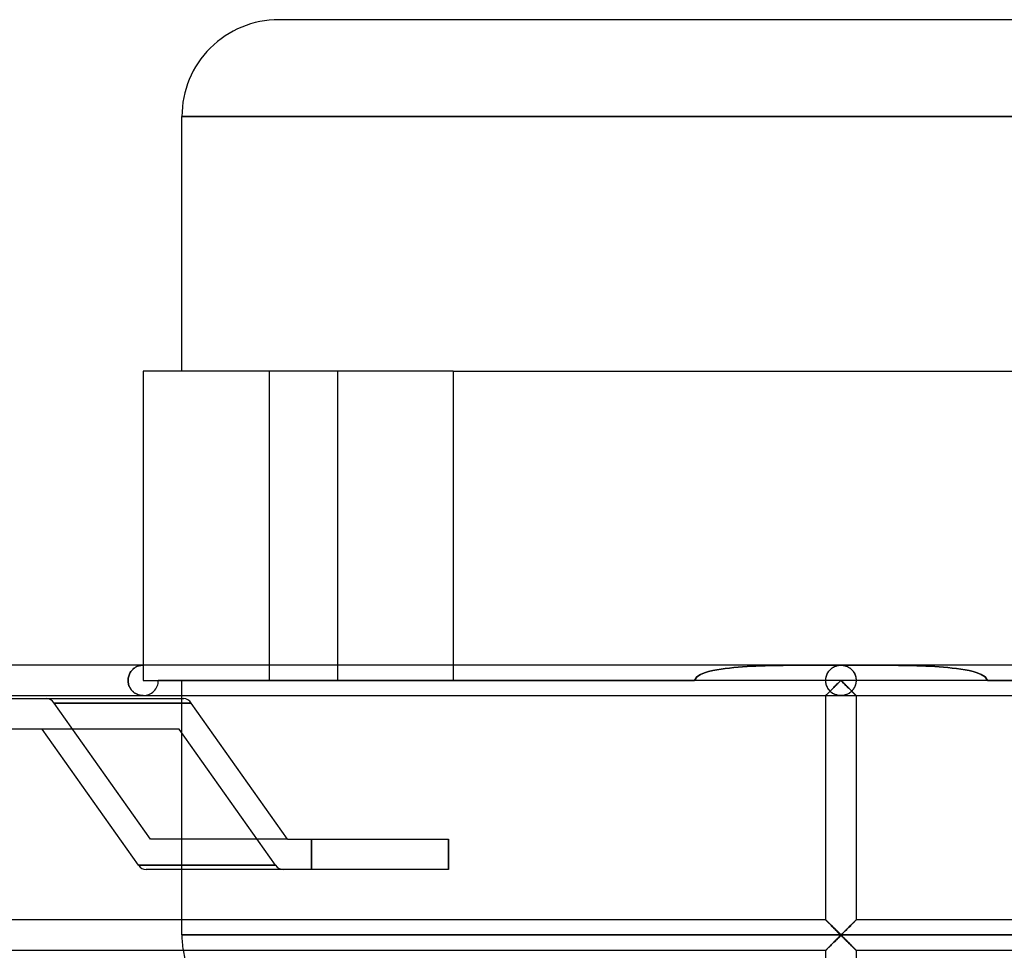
# Model space of a CAD drawing. Header units: millimetres. Extents: x -166 to 166, y -43 to 77.
# Tile 4 of 7: x -54 to 11, y 16 to 77. Entities that reach past the tile are written whole.
import ezdxf

# ---------------------------------------------------------------- set-up
doc = ezdxf.new("R2010")
doc.units = ezdxf.units.MM
doc.layers.add('HIDDEN', color=7, linetype='Continuous')
doc.layers.add('THICK', color=7, linetype='Continuous')

msp = doc.modelspace()

# ---------------------------------------------------------------- linework, layer by layer
at = {"layer": 'HIDDEN'}
for p, q in [((-43.35, 70.625), (0, 70.625)), ((0, 70.625), (43.35, 70.625)), ((-45.9, 53.875), (-45.9, 53.875)), ((-37.591, 33.525), (-37.591, 53.875)), ((-37.591, 33.525), (-37.591, 53.875)), ((-33.091, 33.525), (-33.091, 53.875)), ((-33.091, 33.525), (-33.091, 53.875)), ((-25.5, 53.875), (-25.5, 33.525)), ((-46.454, 34.355), (-46.5, 34.322)), ((-46.5, 34.322), (-46.454, 34.355)), ((-46.407, 34.386), (-46.454, 34.355)), ((-46.454, 34.355), (-46.407, 34.386)), ((-46.358, 34.413), (-46.407, 34.386)), ((-46.407, 34.386), (-46.358, 34.413)), ((-46.309, 34.437), (-46.358, 34.413)), ((-46.358, 34.413), (-46.309, 34.437)), ((-46.26, 34.458), (-46.309, 34.437)), ((-46.309, 34.437), (-46.26, 34.458)), ((-46.209, 34.476), (-46.26, 34.458)), ((-46.26, 34.458), (-46.209, 34.476)), ((-46.159, 34.491), (-46.209, 34.476)), ((-46.209, 34.476), (-46.159, 34.491)), ((-46.107, 34.503), (-46.159, 34.491)), ((-46.159, 34.491), (-46.107, 34.503)), ((-46.056, 34.513), (-46.107, 34.503)), ((-46.107, 34.503), (-46.056, 34.513)), ((-46.004, 34.52), (-46.056, 34.513)), ((-46.056, 34.513), (-46.004, 34.52)), ((-45.952, 34.524), (-46.004, 34.52)), ((-46.004, 34.52), (-45.952, 34.524)), ((-45.9, 34.525), (-45.952, 34.524)), ((-45.952, 34.524), (-45.9, 34.525)), ((-45.9, 34.525), (-45.9, 33.525)), ((-25.5, 34.525), (-25.5, 33.525)), ((-7.327, 34.339), (-7.609, 34.305)), ((-7.609, 34.305), (-7.327, 34.339)), ((-7.043, 34.368), (-7.327, 34.339)), ((-7.327, 34.339), (-7.043, 34.368)), ((-6.756, 34.394), (-7.043, 34.368)), ((-7.043, 34.368), (-6.756, 34.394)), ((-6.466, 34.417), (-6.756, 34.394)), ((-6.756, 34.394), (-6.466, 34.417)), ((-6.175, 34.436), (-6.466, 34.417)), ((-6.466, 34.417), (-6.175, 34.436)), ((-5.882, 34.452), (-6.175, 34.436)), ((-6.175, 34.436), (-5.882, 34.452)), ((-5.587, 34.466), (-5.882, 34.452)), ((-5.882, 34.452), (-5.587, 34.466)), ((-5.291, 34.478), (-5.587, 34.466)), ((-5.587, 34.466), (-5.291, 34.478)), ((-4.994, 34.488), (-5.291, 34.478)), ((-5.291, 34.478), (-4.994, 34.488)), ((-4.695, 34.496), (-4.994, 34.488)), ((-4.994, 34.488), (-4.695, 34.496)), ((-4.396, 34.503), (-4.695, 34.496)), ((-4.695, 34.496), (-4.396, 34.503)), ((-4.096, 34.508), (-4.396, 34.503)), ((-4.396, 34.503), (-4.096, 34.508)), ((-3.797, 34.513), (-4.096, 34.508)), ((-4.096, 34.508), (-3.797, 34.513)), ((-3.497, 34.516), (-3.797, 34.513)), ((-3.797, 34.513), (-3.497, 34.516)), ((-3.198, 34.519), (-3.497, 34.516)), ((-3.497, 34.516), (-3.198, 34.519)), ((-2.9, 34.521), (-3.198, 34.519)), ((-3.198, 34.519), (-2.9, 34.521)), ((-2.602, 34.522), (-2.9, 34.521)), ((-2.9, 34.521), (-2.602, 34.522)), ((-2.305, 34.523), (-2.602, 34.522)), ((-2.602, 34.522), (-2.305, 34.523)), ((-2.01, 34.524), (-2.305, 34.523)), ((-2.305, 34.523), (-2.01, 34.524)), ((-1.716, 34.525), (-2.01, 34.524)), ((-2.01, 34.524), (-1.716, 34.525)), ((-1.424, 34.525), (-1.716, 34.525)), ((-1.716, 34.525), (-1.424, 34.525)), ((-1.134, 34.525), (-1.424, 34.525)), ((-1.424, 34.525), (-1.134, 34.525)), ((-0.847, 34.525), (-1.134, 34.525)), ((-1.134, 34.525), (-0.847, 34.525)), ((-0.562, 34.525), (-0.847, 34.525)), ((-0.847, 34.525), (-0.562, 34.525)), ((-0.625, 34.305), (-0.578, 34.341)), ((-0.603, 34.323), (-0.557, 34.356)), ((-0.578, 34.341), (-0.528, 34.374)), ((-0.279, 34.525), (-0.562, 34.525)), ((-0.562, 34.525), (-0.279, 34.525)), ((-0.557, 34.356), (-0.509, 34.386)), ((-0.528, 34.374), (-0.478, 34.403)), ((-0.509, 34.386), (-0.461, 34.413)), ((-0.478, 34.403), (-0.427, 34.429)), ((-0.461, 34.413), (-0.411, 34.437)), ((-0.427, 34.429), (-0.375, 34.452)), ((-0.411, 34.437), (-0.361, 34.457)), ((-0.375, 34.452), (-0.323, 34.471)), ((-0.361, 34.457), (-0.311, 34.476)), ((-0.323, 34.471), (-0.27, 34.488)), ((-0.311, 34.476), (-0.26, 34.491)), ((0, 34.525), (-0.279, 34.525)), ((-0.279, 34.525), (0, 34.525)), ((-0.27, 34.488), (-0.216, 34.501)), ((-0.26, 34.491), (-0.208, 34.503)), ((-0.216, 34.501), (-0.163, 34.512)), ((-0.208, 34.503), (-0.156, 34.513)), ((-0.163, 34.512), (-0.108, 34.519)), ((-0.156, 34.513), (-0.104, 34.52)), ((-0.108, 34.519), (-0.054, 34.524)), ((-0.104, 34.52), (-0.052, 34.524)), ((-0.054, 34.524), (0, 34.525)), ((-0.052, 34.524), (0, 34.525)), ((0.279, 34.525), (0, 34.525)), ((0, 34.525), (0.054, 34.524)), ((0, 34.525), (0.279, 34.525)), ((0, 34.525), (0.052, 34.524)), ((0.052, 34.524), (0.104, 34.52)), ((0.054, 34.524), (0.108, 34.519)), ((0.104, 34.52), (0.156, 34.513)), ((0.108, 34.519), (0.163, 34.512)), ((0.156, 34.513), (0.208, 34.503)), ((0.163, 34.512), (0.216, 34.501)), ((0.208, 34.503), (0.26, 34.491)), ((0.216, 34.501), (0.27, 34.488)), ((0.26, 34.491), (0.311, 34.476)), ((0.27, 34.488), (0.323, 34.471)), ((0.562, 34.525), (0.279, 34.525)), ((0.279, 34.525), (0.562, 34.525)), ((0.311, 34.476), (0.361, 34.457)), ((0.323, 34.471), (0.375, 34.452)), ((0.361, 34.457), (0.411, 34.437)), ((0.375, 34.452), (0.427, 34.429)), ((0.411, 34.437), (0.461, 34.413)), ((0.427, 34.429), (0.478, 34.403)), ((0.461, 34.413), (0.509, 34.386)), ((0.478, 34.403), (0.528, 34.374)), ((0.509, 34.386), (0.557, 34.356)), ((0.528, 34.374), (0.578, 34.341)), ((0.557, 34.356), (0.603, 34.323)), ((0.847, 34.525), (0.562, 34.525)), ((0.562, 34.525), (0.847, 34.525)), ((0.578, 34.341), (0.625, 34.305)), ((1.134, 34.525), (0.847, 34.525)), ((0.847, 34.525), (1.134, 34.525)), ((1.424, 34.525), (1.134, 34.525)), ((1.134, 34.525), (1.424, 34.525)), ((1.716, 34.525), (1.424, 34.525)), ((1.424, 34.525), (1.716, 34.525)), ((2.01, 34.524), (1.716, 34.525)), ((1.716, 34.525), (2.01, 34.524)), ((2.305, 34.523), (2.01, 34.524)), ((2.01, 34.524), (2.305, 34.523)), ((2.602, 34.522), (2.305, 34.523)), ((2.305, 34.523), (2.602, 34.522)), ((2.9, 34.521), (2.602, 34.522)), ((2.602, 34.522), (2.9, 34.521)), ((3.198, 34.519), (2.9, 34.521)), ((2.9, 34.521), (3.198, 34.519)), ((3.497, 34.516), (3.198, 34.519)), ((3.198, 34.519), (3.497, 34.516)), ((3.797, 34.513), (3.497, 34.516)), ((3.497, 34.516), (3.797, 34.513)), ((4.096, 34.508), (3.797, 34.513)), ((3.797, 34.513), (4.096, 34.508)), ((4.396, 34.503), (4.096, 34.508)), ((4.096, 34.508), (4.396, 34.503)), ((4.695, 34.496), (4.396, 34.503)), ((4.396, 34.503), (4.695, 34.496)), ((4.994, 34.488), (4.695, 34.496)), ((4.695, 34.496), (4.994, 34.488)), ((5.291, 34.478), (4.994, 34.488)), ((4.994, 34.488), (5.291, 34.478)), ((5.587, 34.466), (5.291, 34.478)), ((5.291, 34.478), (5.587, 34.466)), ((5.882, 34.452), (5.587, 34.466)), ((5.587, 34.466), (5.882, 34.452)), ((6.175, 34.436), (5.882, 34.452)), ((5.882, 34.452), (6.175, 34.436)), ((6.466, 34.417), (6.175, 34.436)), ((6.175, 34.436), (6.466, 34.417)), ((6.756, 34.394), (6.466, 34.417)), ((6.466, 34.417), (6.756, 34.394)), ((7.043, 34.368), (6.756, 34.394)), ((6.756, 34.394), (7.043, 34.368)), ((7.327, 34.339), (7.043, 34.368)), ((7.043, 34.368), (7.327, 34.339)), ((7.609, 34.305), (7.327, 34.339)), ((7.327, 34.339), (7.609, 34.305)), ((-46.867, 33.739), (-46.879, 33.669)), ((-46.879, 33.669), (-46.867, 33.739)), ((-46.85, 33.807), (-46.867, 33.739)), ((-46.867, 33.739), (-46.85, 33.807)), ((-46.828, 33.873), (-46.85, 33.807)), ((-46.85, 33.807), (-46.828, 33.873)), ((-46.803, 33.936), (-46.828, 33.873)), ((-46.828, 33.873), (-46.803, 33.936)), ((-46.774, 33.996), (-46.803, 33.936)), ((-46.803, 33.936), (-46.774, 33.996)), ((-46.742, 34.053), (-46.774, 33.996)), ((-46.774, 33.996), (-46.742, 34.053)), ((-46.707, 34.106), (-46.742, 34.053)), ((-46.742, 34.053), (-46.707, 34.106)), ((-46.669, 34.156), (-46.707, 34.106)), ((-46.707, 34.106), (-46.669, 34.156)), ((-46.629, 34.203), (-46.669, 34.156)), ((-46.669, 34.156), (-46.629, 34.203)), ((-46.588, 34.246), (-46.629, 34.203)), ((-46.629, 34.203), (-46.588, 34.246)), ((-46.545, 34.286), (-46.588, 34.246)), ((-46.588, 34.246), (-46.545, 34.286)), ((-46.5, 34.322), (-46.545, 34.286)), ((-46.545, 34.286), (-46.5, 34.322)), ((-9.488, 33.767), (-9.633, 33.525)), ((-9.633, 33.525), (-9.488, 33.767)), ((-9.233, 33.918), (-9.488, 33.767)), ((-9.488, 33.767), (-9.233, 33.918)), ((-8.97, 34.021), (-9.233, 33.918)), ((-9.233, 33.918), (-8.97, 34.021)), ((-8.705, 34.1), (-8.97, 34.021)), ((-8.97, 34.021), (-8.705, 34.1)), ((-8.436, 34.165), (-8.705, 34.1)), ((-8.705, 34.1), (-8.436, 34.165)), ((-8.164, 34.219), (-8.436, 34.165)), ((-8.436, 34.165), (-8.164, 34.219)), ((-7.888, 34.265), (-8.164, 34.219)), ((-8.164, 34.219), (-7.888, 34.265)), ((-7.609, 34.305), (-7.888, 34.265)), ((-7.888, 34.265), (-7.609, 34.305)), ((-0.989, 33.676), (-0.975, 33.749)), ((-0.989, 33.67), (-0.977, 33.74)), ((-0.977, 33.74), (-0.959, 33.808)), ((-0.975, 33.749), (-0.956, 33.82)), ((-0.959, 33.808), (-0.937, 33.874)), ((-0.956, 33.82), (-0.932, 33.888)), ((-0.937, 33.874), (-0.911, 33.937)), ((-0.932, 33.888), (-0.904, 33.952)), ((-0.911, 33.937), (-0.881, 33.997)), ((-0.904, 33.952), (-0.872, 34.014)), ((-0.881, 33.997), (-0.849, 34.054)), ((-0.872, 34.014), (-0.837, 34.072)), ((-0.849, 34.054), (-0.813, 34.107)), ((-0.837, 34.072), (-0.799, 34.126)), ((-0.813, 34.107), (-0.775, 34.157)), ((-0.799, 34.126), (-0.759, 34.176)), ((-0.775, 34.157), (-0.735, 34.203)), ((-0.759, 34.176), (-0.716, 34.223)), ((-0.735, 34.203), (-0.692, 34.246)), ((-0.716, 34.223), (-0.672, 34.266)), ((-0.692, 34.246), (-0.649, 34.286)), ((-0.672, 34.266), (-0.625, 34.305)), ((-0.649, 34.286), (-0.603, 34.323)), ((0.603, 34.323), (0.649, 34.286)), ((0.625, 34.305), (0.672, 34.266)), ((0.649, 34.286), (0.692, 34.246)), ((0.672, 34.266), (0.716, 34.223)), ((0.692, 34.246), (0.735, 34.203)), ((0.716, 34.223), (0.759, 34.176)), ((0.735, 34.203), (0.775, 34.157)), ((0.759, 34.176), (0.799, 34.126)), ((0.775, 34.157), (0.813, 34.107)), ((0.799, 34.126), (0.837, 34.072)), ((0.813, 34.107), (0.849, 34.054)), ((0.837, 34.072), (0.872, 34.014)), ((0.849, 34.054), (0.881, 33.997)), ((0.872, 34.014), (0.904, 33.952)), ((0.881, 33.997), (0.911, 33.937)), ((0.904, 33.952), (0.932, 33.888)), ((0.911, 33.937), (0.937, 33.874)), ((0.932, 33.888), (0.956, 33.82)), ((0.937, 33.874), (0.959, 33.808)), ((0.956, 33.82), (0.975, 33.749)), ((0.959, 33.808), (0.977, 33.74)), ((0.975, 33.749), (0.989, 33.676)), ((0.977, 33.74), (0.989, 33.67)), ((7.888, 34.265), (7.609, 34.305)), ((7.609, 34.305), (7.888, 34.265)), ((8.164, 34.219), (7.888, 34.265)), ((7.888, 34.265), (8.164, 34.219)), ((8.436, 34.165), (8.164, 34.219)), ((8.164, 34.219), (8.436, 34.165)), ((8.705, 34.1), (8.436, 34.165)), ((8.436, 34.165), (8.705, 34.1)), ((8.97, 34.021), (8.705, 34.1)), ((8.705, 34.1), (8.97, 34.021)), ((9.233, 33.918), (8.97, 34.021)), ((8.97, 34.021), (9.233, 33.918)), ((9.488, 33.767), (9.233, 33.918)), ((9.233, 33.918), (9.488, 33.767)), ((9.633, 33.525), (9.488, 33.767)), ((9.488, 33.767), (9.633, 33.525)), ((-46.887, 33.597), (-46.889, 33.525)), ((-46.889, 33.525), (-46.887, 33.597)), ((-46.889, 33.525), (-46.887, 33.455)), ((-46.887, 33.455), (-46.889, 33.525)), ((-46.879, 33.669), (-46.887, 33.597)), ((-46.887, 33.597), (-46.879, 33.669)), ((-46.887, 33.455), (-46.88, 33.386)), ((-46.88, 33.386), (-46.887, 33.455)), ((-46.88, 33.386), (-46.868, 33.319)), ((-46.868, 33.319), (-46.88, 33.386)), ((-46.868, 33.319), (-46.852, 33.253)), ((-46.852, 33.253), (-46.868, 33.319)), ((-46.852, 33.253), (-46.832, 33.189)), ((-46.832, 33.189), (-46.852, 33.253)), ((-46.832, 33.189), (-46.809, 33.128)), ((-46.809, 33.128), (-46.832, 33.189)), ((-46.809, 33.128), (-46.782, 33.069)), ((-46.782, 33.069), (-46.809, 33.128)), ((-46.782, 33.069), (-46.751, 33.014)), ((-46.751, 33.014), (-46.782, 33.069)), ((-45.9, 33.525), (-45.9, 33.525)), ((-45.9, 33.525), (-45.9, 33.525)), ((-45.9, 33.525), (-25.5, 33.525)), ((44.9, 33.525), (-44.9, 33.525)), ((-43.35, 32.525), (-43.35, 33.525)), ((-25.5, 33.525), (-9.633, 33.525)), ((-1, 33.525), (-0.997, 33.601)), ((-1, 33.525), (-0.997, 33.598)), ((-0.999, 33.478), (-1, 33.525)), ((-0.997, 33.453), (-1, 33.525)), ((-0.996, 33.432), (-0.999, 33.478)), ((-0.997, 33.601), (-0.989, 33.676)), ((-0.997, 33.598), (-0.989, 33.67)), ((-0.99, 33.382), (-0.997, 33.453)), ((-0.99, 33.386), (-0.996, 33.432)), ((-0.983, 33.341), (-0.99, 33.386)), ((-0.977, 33.313), (-0.99, 33.382)), ((-0.973, 33.296), (-0.983, 33.341)), ((-0.96, 33.246), (-0.977, 33.313)), ((-0.962, 33.252), (-0.973, 33.296)), ((-0.949, 33.209), (-0.962, 33.252)), ((-0.939, 33.181), (-0.96, 33.246)), ((-0.934, 33.167), (-0.949, 33.209)), ((-0.914, 33.118), (-0.939, 33.181)), ((-0.917, 33.126), (-0.934, 33.167)), ((-0.899, 33.087), (-0.917, 33.126)), ((-0.885, 33.059), (-0.914, 33.118)), ((-0.88, 33.049), (-0.899, 33.087)), ((-0.853, 33.003), (-0.885, 33.059)), ((-0.859, 33.013), (-0.88, 33.049)), ((-0.51, 33.017), (-0.461, 33.065)), ((-0.461, 33.065), (-0.412, 33.115)), ((-0.412, 33.115), (-0.362, 33.165)), ((-0.362, 33.165), (-0.311, 33.215)), ((-0.311, 33.215), (-0.26, 33.266)), ((-0.26, 33.266), (-0.208, 33.317)), ((-0.208, 33.317), (-0.156, 33.369)), ((-0.156, 33.369), (-0.104, 33.421)), ((-0.104, 33.421), (-0.052, 33.473)), ((-0.052, 33.473), (0, 33.525)), ((0, 33.525), (0.052, 33.473)), ((0.052, 33.473), (0.104, 33.421)), ((0.104, 33.421), (0.156, 33.369)), ((0.156, 33.369), (0.208, 33.317)), ((0.208, 33.317), (0.26, 33.266)), ((0.26, 33.266), (0.311, 33.215)), ((0.311, 33.215), (0.362, 33.165)), ((0.362, 33.165), (0.412, 33.115)), ((0.412, 33.115), (0.461, 33.065)), ((0.461, 33.065), (0.51, 33.017)), ((0.885, 33.059), (0.853, 33.003)), ((0.88, 33.049), (0.859, 33.013)), ((0.899, 33.087), (0.88, 33.049)), ((0.914, 33.118), (0.885, 33.059)), ((0.917, 33.126), (0.899, 33.087)), ((0.939, 33.181), (0.914, 33.118)), ((0.934, 33.167), (0.917, 33.126)), ((0.949, 33.209), (0.934, 33.167)), ((0.96, 33.246), (0.939, 33.181)), ((0.962, 33.252), (0.949, 33.209)), ((0.977, 33.313), (0.96, 33.246)), ((0.973, 33.296), (0.962, 33.252)), ((0.983, 33.341), (0.973, 33.296)), ((0.99, 33.382), (0.977, 33.313)), ((0.99, 33.386), (0.983, 33.341)), ((0.989, 33.676), (0.997, 33.601)), ((0.989, 33.67), (0.997, 33.598)), ((0.997, 33.453), (0.99, 33.382)), ((0.996, 33.432), (0.99, 33.386)), ((0.999, 33.478), (0.996, 33.432)), ((0.997, 33.601), (1, 33.525)), ((0.997, 33.598), (1, 33.525)), ((1, 33.525), (0.997, 33.453)), ((1, 33.525), (0.999, 33.478)), ((9.633, 33.525), (25.5, 33.525)), ((-46.751, 33.014), (-46.719, 32.961)), ((-46.719, 32.961), (-46.751, 33.014)), ((-46.719, 32.961), (-46.683, 32.912)), ((-46.683, 32.912), (-46.719, 32.961)), ((-46.683, 32.912), (-46.646, 32.866)), ((-46.646, 32.866), (-46.683, 32.912)), ((-46.646, 32.866), (-46.607, 32.823)), ((-46.607, 32.823), (-46.646, 32.866)), ((-46.607, 32.823), (-46.566, 32.783)), ((-46.566, 32.783), (-46.607, 32.823)), ((-46.566, 32.783), (-46.523, 32.746)), ((-46.523, 32.746), (-46.566, 32.783)), ((-46.523, 32.746), (-46.479, 32.713)), ((-46.479, 32.713), (-46.523, 32.746)), ((-46.479, 32.713), (-46.435, 32.682)), ((-46.435, 32.682), (-46.479, 32.713)), ((-46.435, 32.682), (-46.389, 32.654)), ((-46.389, 32.654), (-46.435, 32.682)), ((-46.389, 32.654), (-46.342, 32.629)), ((-46.342, 32.629), (-46.389, 32.654)), ((-46.342, 32.629), (-46.295, 32.607)), ((-46.295, 32.607), (-46.342, 32.629)), ((-46.295, 32.607), (-46.247, 32.587)), ((-46.247, 32.587), (-46.295, 32.607)), ((-46.247, 32.587), (-46.198, 32.571)), ((-46.198, 32.571), (-46.247, 32.587)), ((-46.198, 32.571), (-46.149, 32.557)), ((-46.149, 32.557), (-46.198, 32.571)), ((-46.149, 32.557), (-46.1, 32.545)), ((-46.1, 32.545), (-46.149, 32.557)), ((-46.1, 32.545), (-46.05, 32.536)), ((-46.05, 32.536), (-46.1, 32.545)), ((-46.05, 32.536), (-46, 32.53)), ((-46, 32.53), (-46.05, 32.536)), ((-46, 32.53), (-45.95, 32.526)), ((-45.95, 32.526), (-46, 32.53)), ((-45.95, 32.526), (-45.9, 32.525)), ((-45.9, 32.525), (-45.95, 32.526)), ((-1, 32.525), (-0.997, 32.528)), ((-0.999, 32.526), (-1, 32.525)), ((-1, 32.525), (-0.999, 32.526)), ((-1, 32.525), (-1, 32.525)), ((-1, 32.525), (-1, 32.525)), ((-1, 32.525), (-1, 32.525)), ((-1, 32.525), (-1, 32.525)), ((-1, 32.525), (-1, 32.525)), ((-1, 32.525), (-1, 32.525)), ((-1, 32.525), (-1, 32.525)), ((-1, 32.525), (-1, 32.525)), ((-1, 32.525), (-1, 32.525)), ((-1, 32.525), (-1, 32.525)), ((-1, 32.525), (-1, 32.525)), ((-1, 32.525), (-1, 32.525)), ((-1, 32.525), (0, 32.525)), ((-0.995, 32.529), (-0.999, 32.526)), ((-0.999, 32.526), (-0.995, 32.529)), ((-0.997, 32.528), (-0.99, 32.536)), ((-0.99, 32.535), (-0.995, 32.529)), ((-0.995, 32.529), (-0.99, 32.535)), ((-0.99, 32.536), (-0.977, 32.549)), ((-0.982, 32.542), (-0.99, 32.535)), ((-0.99, 32.535), (-0.982, 32.542)), ((-0.972, 32.552), (-0.982, 32.542)), ((-0.982, 32.542), (-0.972, 32.552)), ((-0.977, 32.549), (-0.959, 32.567)), ((-0.961, 32.563), (-0.972, 32.552)), ((-0.972, 32.552), (-0.961, 32.563)), ((-0.947, 32.577), (-0.961, 32.563)), ((-0.961, 32.563), (-0.947, 32.577)), ((-0.959, 32.567), (-0.937, 32.589)), ((-0.932, 32.592), (-0.947, 32.577)), ((-0.947, 32.577), (-0.932, 32.592)), ((-0.937, 32.589), (-0.911, 32.615)), ((-0.915, 32.609), (-0.932, 32.592)), ((-0.932, 32.592), (-0.915, 32.609)), ((-0.896, 32.627), (-0.915, 32.609)), ((-0.915, 32.609), (-0.896, 32.627)), ((-0.911, 32.615), (-0.882, 32.645)), ((-0.877, 32.647), (-0.896, 32.627)), ((-0.896, 32.627), (-0.877, 32.647)), ((-0.882, 32.645), (-0.849, 32.678)), ((-0.855, 32.668), (-0.877, 32.647)), ((-0.877, 32.647), (-0.855, 32.668)), ((-0.837, 32.977), (-0.859, 33.013)), ((-0.833, 32.69), (-0.855, 32.668)), ((-0.855, 32.668), (-0.833, 32.69)), ((-0.819, 32.951), (-0.853, 33.003)), ((-0.849, 32.678), (-0.813, 32.713)), ((-0.813, 32.943), (-0.837, 32.977)), ((-0.81, 32.714), (-0.833, 32.69)), ((-0.833, 32.69), (-0.81, 32.714)), ((-0.782, 32.901), (-0.819, 32.951)), ((-0.788, 32.91), (-0.813, 32.943)), ((-0.813, 32.713), (-0.775, 32.751)), ((-0.785, 32.738), (-0.81, 32.714)), ((-0.81, 32.714), (-0.785, 32.738)), ((-0.762, 32.878), (-0.788, 32.91)), ((-0.76, 32.764), (-0.785, 32.738)), ((-0.785, 32.738), (-0.76, 32.764)), ((-0.742, 32.855), (-0.782, 32.901)), ((-0.775, 32.751), (-0.735, 32.792)), ((-0.735, 32.847), (-0.762, 32.878)), ((-0.733, 32.79), (-0.76, 32.764)), ((-0.76, 32.764), (-0.733, 32.79)), ((-0.701, 32.812), (-0.742, 32.855)), ((-0.706, 32.817), (-0.735, 32.847)), ((-0.735, 32.792), (-0.693, 32.834)), ((-0.706, 32.817), (-0.733, 32.79)), ((-0.733, 32.79), (-0.706, 32.817)), ((-0.658, 32.772), (-0.701, 32.812)), ((-0.693, 32.834), (-0.649, 32.878)), ((-0.614, 32.736), (-0.658, 32.772)), ((-0.649, 32.878), (-0.604, 32.923)), ((-0.569, 32.702), (-0.614, 32.736)), ((-0.604, 32.923), (-0.557, 32.969)), ((-0.522, 32.672), (-0.569, 32.702)), ((-0.557, 32.969), (-0.51, 33.017)), ((-0.474, 32.645), (-0.522, 32.672)), ((-0.425, 32.62), (-0.474, 32.645)), ((-0.375, 32.598), (-0.425, 32.62)), ((-0.324, 32.579), (-0.375, 32.598)), ((-0.271, 32.563), (-0.324, 32.579)), ((-0.218, 32.549), (-0.271, 32.563)), ((-0.165, 32.539), (-0.218, 32.549)), ((-0.11, 32.531), (-0.165, 32.539)), ((-0.055, 32.527), (-0.11, 32.531)), ((0, 32.525), (-0.055, 32.527)), ((0.055, 32.527), (0, 32.525)), ((0, 32.525), (1, 32.525)), ((0.11, 32.531), (0.055, 32.527)), ((0.165, 32.539), (0.11, 32.531)), ((0.218, 32.549), (0.165, 32.539)), ((0.271, 32.563), (0.218, 32.549)), ((0.324, 32.579), (0.271, 32.563)), ((0.375, 32.598), (0.324, 32.579)), ((0.425, 32.62), (0.375, 32.598)), ((0.474, 32.645), (0.425, 32.62)), ((0.522, 32.672), (0.474, 32.645)), ((0.51, 33.017), (0.557, 32.969)), ((0.569, 32.702), (0.522, 32.672)), ((0.557, 32.969), (0.604, 32.923)), ((0.614, 32.736), (0.569, 32.702)), ((0.604, 32.923), (0.649, 32.878)), ((0.658, 32.772), (0.614, 32.736)), ((0.649, 32.878), (0.693, 32.834)), ((0.701, 32.812), (0.658, 32.772)), ((0.693, 32.834), (0.735, 32.792)), ((0.742, 32.855), (0.701, 32.812)), ((0.735, 32.847), (0.706, 32.817)), ((0.733, 32.79), (0.706, 32.817)), ((0.706, 32.817), (0.733, 32.79)), ((0.76, 32.764), (0.733, 32.79)), ((0.733, 32.79), (0.76, 32.764)), ((0.762, 32.878), (0.735, 32.847)), ((0.735, 32.792), (0.775, 32.751)), ((0.782, 32.901), (0.742, 32.855)), ((0.785, 32.738), (0.76, 32.764)), ((0.76, 32.764), (0.785, 32.738)), ((0.788, 32.91), (0.762, 32.878)), ((0.775, 32.751), (0.813, 32.713)), ((0.819, 32.951), (0.782, 32.901)), ((0.81, 32.714), (0.785, 32.738)), ((0.785, 32.738), (0.81, 32.714)), ((0.813, 32.943), (0.788, 32.91)), ((0.833, 32.69), (0.81, 32.714)), ((0.81, 32.714), (0.833, 32.69)), ((0.837, 32.977), (0.813, 32.943)), ((0.813, 32.713), (0.849, 32.678)), ((0.853, 33.003), (0.819, 32.951)), ((0.855, 32.668), (0.833, 32.69)), ((0.833, 32.69), (0.855, 32.668)), ((0.859, 33.013), (0.837, 32.977)), ((0.849, 32.678), (0.882, 32.645)), ((0.877, 32.647), (0.855, 32.668)), ((0.855, 32.668), (0.877, 32.647)), ((0.896, 32.627), (0.877, 32.647)), ((0.877, 32.647), (0.896, 32.627)), ((0.882, 32.645), (0.911, 32.615)), ((0.915, 32.609), (0.896, 32.627)), ((0.896, 32.627), (0.915, 32.609)), ((0.911, 32.615), (0.937, 32.589)), ((0.932, 32.592), (0.915, 32.609)), ((0.915, 32.609), (0.932, 32.592)), ((0.947, 32.577), (0.932, 32.592)), ((0.932, 32.592), (0.947, 32.577)), ((0.937, 32.589), (0.959, 32.567)), ((0.961, 32.563), (0.947, 32.577)), ((0.947, 32.577), (0.961, 32.563)), ((0.959, 32.567), (0.977, 32.549)), ((0.972, 32.552), (0.961, 32.563)), ((0.961, 32.563), (0.972, 32.552)), ((0.982, 32.542), (0.972, 32.552)), ((0.972, 32.552), (0.982, 32.542)), ((0.977, 32.549), (0.99, 32.536)), ((0.99, 32.535), (0.982, 32.542)), ((0.982, 32.542), (0.99, 32.535)), ((0.99, 32.536), (0.997, 32.528)), ((0.995, 32.529), (0.99, 32.535)), ((0.99, 32.535), (0.995, 32.529)), ((0.999, 32.526), (0.995, 32.529)), ((0.995, 32.529), (0.999, 32.526)), ((0.997, 32.528), (1, 32.525)), ((1, 32.525), (0.999, 32.526)), ((0.999, 32.526), (1, 32.525)), ((1, 32.525), (1, 32.525)), ((1, 32.525), (1, 32.525)), ((1, 32.525), (1, 32.525)), ((1, 32.525), (1, 32.525)), ((1, 32.525), (1, 32.525)), ((1, 32.525), (1, 32.525)), ((1, 32.525), (1, 32.525)), ((1, 32.525), (1, 32.525)), ((1, 32.525), (1, 32.525)), ((1, 32.525), (1, 32.525)), ((1, 32.525), (1, 32.525)), ((1, 32.525), (1, 32.525)), ((-45.413, 23.075), (-51.746, 32.032)), ((-45.413, 23.075), (-51.746, 32.032)), ((-51.746, 32.032), (-42.731, 32.032)), ((-42.731, 32.032), (-51.746, 32.032)), ((-43.35, 21.075), (-43.35, 32.325)), ((-37.19, 21.368), (-43.524, 30.325)), ((-36.397, 23.075), (-45.413, 23.075)), ((-34.828, 21.075), (-34.828, 23.075)), ((-34.828, 23.075), (-34.828, 21.075)), ((-25.812, 21.075), (-25.812, 23.075)), ((-46.206, 21.368), (-37.19, 21.368)), ((-43.35, 16.775), (-43.35, 17.762)), ((-1, 17.762), (-1, 17.762)), ((-1, 17.762), (-1, 17.762)), ((-1, 17.762), (-0.997, 17.759)), ((-0.997, 17.759), (-1, 17.762)), ((-1, 17.762), (-1, 17.762)), ((-1, 17.762), (-1, 17.762)), ((-0.997, 17.76), (-1, 17.762)), ((-1, 17.762), (-1, 17.762)), ((-1, 17.762), (-1, 17.762)), ((-1, 17.762), (-1, 17.762)), ((-1, 17.762), (-1, 17.762)), ((-1, 17.762), (-1, 17.762)), ((-1, 17.762), (-1, 17.762)), ((-1, 17.762), (-1, 17.762)), ((-1, 17.762), (-1, 17.762)), ((-0.989, 17.751), (-0.997, 17.76)), ((-0.997, 17.759), (-0.987, 17.75)), ((-0.987, 17.75), (-0.997, 17.759)), ((-0.977, 17.738), (-0.989, 17.751)), ((-0.987, 17.75), (-0.972, 17.735)), ((-0.972, 17.735), (-0.987, 17.75)), ((-0.959, 17.72), (-0.977, 17.738)), ((-0.972, 17.735), (-0.951, 17.714)), ((-0.951, 17.714), (-0.972, 17.735)), ((-0.937, 17.698), (-0.959, 17.72)), ((-0.951, 17.714), (-0.925, 17.689)), ((-0.925, 17.689), (-0.951, 17.714)), ((-0.911, 17.672), (-0.937, 17.698)), ((-0.925, 17.689), (-0.895, 17.659)), ((-0.895, 17.659), (-0.925, 17.689)), ((-0.881, 17.642), (-0.911, 17.672)), ((-0.895, 17.659), (-0.861, 17.625)), ((-0.861, 17.625), (-0.895, 17.659)), ((-0.848, 17.609), (-0.881, 17.642)), ((-0.861, 17.625), (-0.823, 17.587)), ((-0.823, 17.587), (-0.861, 17.625)), ((-0.813, 17.574), (-0.848, 17.609)), ((-0.823, 17.587), (-0.783, 17.547)), ((-0.783, 17.547), (-0.823, 17.587)), ((-0.775, 17.536), (-0.813, 17.574)), ((-0.783, 17.547), (-0.739, 17.504)), ((-0.739, 17.504), (-0.783, 17.547)), ((-0.734, 17.495), (-0.775, 17.536)), ((-0.739, 17.504), (-0.694, 17.458)), ((-0.694, 17.458), (-0.739, 17.504)), ((-0.692, 17.453), (-0.734, 17.495)), ((0.734, 17.495), (0.692, 17.453)), ((0.694, 17.458), (0.739, 17.504)), ((0.739, 17.504), (0.694, 17.458)), ((0.775, 17.536), (0.734, 17.495)), ((0.739, 17.504), (0.783, 17.547)), ((0.783, 17.547), (0.739, 17.504)), ((0.813, 17.574), (0.775, 17.536)), ((0.783, 17.547), (0.823, 17.587)), ((0.823, 17.587), (0.783, 17.547)), ((0.848, 17.609), (0.813, 17.574)), ((0.823, 17.587), (0.861, 17.625)), ((0.861, 17.625), (0.823, 17.587)), ((0.881, 17.642), (0.848, 17.609)), ((0.861, 17.625), (0.895, 17.659)), ((0.895, 17.659), (0.861, 17.625)), ((0.911, 17.672), (0.881, 17.642)), ((0.895, 17.659), (0.925, 17.689)), ((0.925, 17.689), (0.895, 17.659)), ((0.937, 17.698), (0.911, 17.672)), ((0.925, 17.689), (0.951, 17.714)), ((0.951, 17.714), (0.925, 17.689)), ((0.959, 17.72), (0.937, 17.698)), ((0.951, 17.714), (0.972, 17.735)), ((0.972, 17.735), (0.951, 17.714)), ((0.977, 17.738), (0.959, 17.72)), ((0.972, 17.735), (0.987, 17.75)), ((0.987, 17.75), (0.972, 17.735)), ((0.989, 17.751), (0.977, 17.738)), ((0.987, 17.75), (0.997, 17.759)), ((0.997, 17.759), (0.987, 17.75)), ((0.997, 17.76), (0.989, 17.751)), ((0.997, 17.759), (1, 17.762)), ((1, 17.762), (0.997, 17.759)), ((1, 17.762), (0.997, 17.76)), ((1, 17.762), (1, 17.762)), ((1, 17.762), (1, 17.762)), ((1, 17.762), (1, 17.762)), ((1, 17.762), (1, 17.762)), ((1, 17.762), (1, 17.762)), ((1, 17.762), (1, 17.762)), ((1, 17.762), (1, 17.762)), ((1, 17.762), (1, 17.762)), ((1, 17.762), (1, 17.762)), ((1, 17.762), (1, 17.762)), ((1, 17.762), (1, 17.762)), ((1, 17.762), (1, 17.762)), ((-0.694, 17.458), (-0.646, 17.411)), ((-0.646, 17.411), (-0.694, 17.458)), ((-0.648, 17.409), (-0.692, 17.453)), ((-0.603, 17.364), (-0.648, 17.409)), ((-0.646, 17.411), (-0.597, 17.362)), ((-0.597, 17.362), (-0.646, 17.411)), ((-0.557, 17.318), (-0.603, 17.364)), ((-0.597, 17.362), (-0.547, 17.311)), ((-0.547, 17.311), (-0.597, 17.362)), ((-0.509, 17.27), (-0.557, 17.318)), ((-0.547, 17.311), (-0.495, 17.259)), ((-0.495, 17.259), (-0.547, 17.311)), ((-0.46, 17.222), (-0.509, 17.27)), ((-0.495, 17.259), (-0.442, 17.206)), ((-0.442, 17.206), (-0.495, 17.259)), ((-0.411, 17.172), (-0.46, 17.222)), ((-0.442, 17.206), (-0.389, 17.153)), ((-0.389, 17.153), (-0.442, 17.206)), ((-0.361, 17.122), (-0.411, 17.172)), ((-0.389, 17.153), (-0.335, 17.098)), ((-0.335, 17.098), (-0.389, 17.153)), ((-0.311, 17.072), (-0.361, 17.122)), ((-0.335, 17.098), (-0.28, 17.043)), ((-0.28, 17.043), (-0.335, 17.098)), ((-0.259, 17.021), (-0.311, 17.072)), ((-0.28, 17.043), (-0.224, 16.987)), ((-0.224, 16.987), (-0.28, 17.043)), ((-0.208, 16.97), (-0.259, 17.021)), ((-0.224, 16.987), (-0.168, 16.931)), ((-0.168, 16.931), (-0.224, 16.987)), ((-0.156, 16.918), (-0.208, 16.97)), ((-0.168, 16.931), (-0.112, 16.875)), ((-0.112, 16.875), (-0.168, 16.931)), ((-0.104, 16.866), (-0.156, 16.918)), ((-0.112, 16.875), (-0.056, 16.819)), ((-0.056, 16.819), (-0.112, 16.875)), ((-0.052, 16.814), (-0.104, 16.866)), ((0.104, 16.866), (0.052, 16.814)), ((0.056, 16.819), (0.112, 16.875)), ((0.112, 16.875), (0.056, 16.819)), ((0.156, 16.918), (0.104, 16.866)), ((0.112, 16.875), (0.168, 16.931)), ((0.168, 16.931), (0.112, 16.875)), ((0.208, 16.97), (0.156, 16.918)), ((0.168, 16.931), (0.224, 16.987)), ((0.224, 16.987), (0.168, 16.931)), ((0.259, 17.021), (0.208, 16.97)), ((0.224, 16.987), (0.28, 17.043)), ((0.28, 17.043), (0.224, 16.987)), ((0.311, 17.072), (0.259, 17.021)), ((0.28, 17.043), (0.335, 17.098)), ((0.335, 17.098), (0.28, 17.043)), ((0.361, 17.122), (0.311, 17.072)), ((0.335, 17.098), (0.389, 17.153)), ((0.389, 17.153), (0.335, 17.098)), ((0.411, 17.172), (0.361, 17.122)), ((0.389, 17.153), (0.442, 17.206)), ((0.442, 17.206), (0.389, 17.153)), ((0.46, 17.222), (0.411, 17.172)), ((0.442, 17.206), (0.495, 17.259)), ((0.495, 17.259), (0.442, 17.206)), ((0.509, 17.27), (0.46, 17.222)), ((0.495, 17.259), (0.547, 17.311)), ((0.547, 17.311), (0.495, 17.259)), ((0.557, 17.318), (0.509, 17.27)), ((0.547, 17.311), (0.597, 17.362)), ((0.597, 17.362), (0.547, 17.311)), ((0.603, 17.364), (0.557, 17.318)), ((0.597, 17.362), (0.646, 17.411)), ((0.646, 17.411), (0.597, 17.362)), ((0.648, 17.409), (0.603, 17.364)), ((0.646, 17.411), (0.694, 17.458)), ((0.694, 17.458), (0.646, 17.411)), ((0.692, 17.453), (0.648, 17.409)), ((-43.35, 16.775), (0, 16.775)), ((0, 16.775), (-43.35, 16.775)), ((-0.603, 16.161), (-0.557, 16.207)), ((-0.547, 16.214), (-0.597, 16.163)), ((-0.597, 16.163), (-0.547, 16.214)), ((-0.557, 16.207), (-0.509, 16.255)), ((-0.495, 16.266), (-0.547, 16.214)), ((-0.547, 16.214), (-0.495, 16.266)), ((-0.509, 16.255), (-0.46, 16.303)), ((-0.442, 16.319), (-0.495, 16.266)), ((-0.495, 16.266), (-0.442, 16.319)), ((-0.46, 16.303), (-0.411, 16.353)), ((-0.389, 16.372), (-0.442, 16.319)), ((-0.442, 16.319), (-0.389, 16.372)), ((-0.411, 16.353), (-0.361, 16.403)), ((-0.335, 16.427), (-0.389, 16.372)), ((-0.389, 16.372), (-0.335, 16.427)), ((-0.361, 16.403), (-0.311, 16.453)), ((-0.28, 16.482), (-0.335, 16.427)), ((-0.335, 16.427), (-0.28, 16.482)), ((-0.311, 16.453), (-0.259, 16.504)), ((-0.224, 16.538), (-0.28, 16.482)), ((-0.28, 16.482), (-0.224, 16.538)), ((-0.259, 16.504), (-0.208, 16.555)), ((-0.168, 16.594), (-0.224, 16.538)), ((-0.224, 16.538), (-0.168, 16.594)), ((-0.208, 16.555), (-0.156, 16.607)), ((-0.112, 16.65), (-0.168, 16.594)), ((-0.168, 16.594), (-0.112, 16.65)), ((-0.156, 16.607), (-0.104, 16.659)), ((-0.056, 16.706), (-0.112, 16.65)), ((-0.112, 16.65), (-0.056, 16.706)), ((-0.104, 16.659), (-0.052, 16.711)), ((-0.056, 16.819), (0, 16.763)), ((0, 16.763), (-0.056, 16.819)), ((0, 16.763), (-0.056, 16.706)), ((-0.056, 16.706), (0, 16.763)), ((0, 16.763), (-0.052, 16.814)), ((-0.052, 16.711), (0, 16.763)), ((0, 16.763), (0.056, 16.819)), ((0.056, 16.819), (0, 16.763)), ((0.052, 16.814), (0, 16.763)), ((0, 16.775), (43.35, 16.775)), ((43.35, 16.775), (0, 16.775)), ((0, 16.763), (0.052, 16.711)), ((0.056, 16.706), (0, 16.763)), ((0, 16.763), (0.056, 16.706)), ((0.052, 16.711), (0.104, 16.659)), ((0.112, 16.65), (0.056, 16.706)), ((0.056, 16.706), (0.112, 16.65)), ((0.104, 16.659), (0.156, 16.607)), ((0.168, 16.594), (0.112, 16.65)), ((0.112, 16.65), (0.168, 16.594)), ((0.156, 16.607), (0.208, 16.555)), ((0.224, 16.538), (0.168, 16.594)), ((0.168, 16.594), (0.224, 16.538)), ((0.208, 16.555), (0.259, 16.504)), ((0.28, 16.482), (0.224, 16.538)), ((0.224, 16.538), (0.28, 16.482)), ((0.259, 16.504), (0.311, 16.453)), ((0.335, 16.427), (0.28, 16.482)), ((0.28, 16.482), (0.335, 16.427)), ((0.311, 16.453), (0.361, 16.403)), ((0.389, 16.372), (0.335, 16.427)), ((0.335, 16.427), (0.389, 16.372)), ((0.361, 16.403), (0.411, 16.353)), ((0.442, 16.319), (0.389, 16.372)), ((0.389, 16.372), (0.442, 16.319)), ((0.411, 16.353), (0.46, 16.303)), ((0.495, 16.266), (0.442, 16.319)), ((0.442, 16.319), (0.495, 16.266)), ((0.46, 16.303), (0.509, 16.255)), ((0.547, 16.214), (0.495, 16.266)), ((0.495, 16.266), (0.547, 16.214)), ((0.509, 16.255), (0.557, 16.207)), ((0.597, 16.163), (0.547, 16.214)), ((0.547, 16.214), (0.597, 16.163)), ((0.557, 16.207), (0.603, 16.161)), ((-0.997, 15.766), (-1, 15.762)), ((-1, 15.762), (-0.997, 15.766)), ((-1, 15.762), (-0.997, 15.765)), ((-1, 15.762), (-1, 15.762)), ((-1, 15.762), (-1, 15.762)), ((-1, 15.762), (-1, 15.762)), ((-1, 15.762), (-1, 15.762)), ((-1, 15.762), (-1, 15.762)), ((-1, 15.762), (-1, 15.762)), ((-1, 15.762), (-1, 15.762)), ((-1, 15.762), (-1, 15.762)), ((-1, 15.762), (-1, 15.762)), ((-1, 15.762), (-1, 15.762)), ((-1, 15.762), (-1, 15.762)), ((-1, 15.762), (-1, 15.762)), ((-0.987, 15.775), (-0.997, 15.766)), ((-0.997, 15.766), (-0.987, 15.775)), ((-0.997, 15.765), (-0.989, 15.774)), ((-0.989, 15.774), (-0.977, 15.787)), ((-0.972, 15.79), (-0.987, 15.775)), ((-0.987, 15.775), (-0.972, 15.79)), ((-0.977, 15.787), (-0.959, 15.805)), ((-0.951, 15.811), (-0.972, 15.79)), ((-0.972, 15.79), (-0.951, 15.811)), ((-0.959, 15.805), (-0.937, 15.827)), ((-0.925, 15.836), (-0.951, 15.811)), ((-0.951, 15.811), (-0.925, 15.836)), ((-0.937, 15.827), (-0.911, 15.853)), ((-0.895, 15.866), (-0.925, 15.836)), ((-0.925, 15.836), (-0.895, 15.866)), ((-0.911, 15.853), (-0.881, 15.883)), ((-0.861, 15.9), (-0.895, 15.866)), ((-0.895, 15.866), (-0.861, 15.9)), ((-0.881, 15.883), (-0.848, 15.916)), ((-0.823, 15.938), (-0.861, 15.9)), ((-0.861, 15.9), (-0.823, 15.938)), ((-0.848, 15.916), (-0.813, 15.951)), ((-0.783, 15.978), (-0.823, 15.938)), ((-0.823, 15.938), (-0.783, 15.978)), ((-0.813, 15.951), (-0.775, 15.989)), ((-0.739, 16.021), (-0.783, 15.978)), ((-0.783, 15.978), (-0.739, 16.021)), ((-0.775, 15.989), (-0.734, 16.03)), ((-0.694, 16.067), (-0.739, 16.021)), ((-0.739, 16.021), (-0.694, 16.067)), ((-0.734, 16.03), (-0.692, 16.072)), ((-0.646, 16.114), (-0.694, 16.067)), ((-0.694, 16.067), (-0.646, 16.114)), ((-0.692, 16.072), (-0.648, 16.116)), ((-0.648, 16.116), (-0.603, 16.161)), ((-0.597, 16.163), (-0.646, 16.114)), ((-0.646, 16.114), (-0.597, 16.163)), ((0.646, 16.114), (0.597, 16.163)), ((0.597, 16.163), (0.646, 16.114)), ((0.603, 16.161), (0.648, 16.116)), ((0.694, 16.067), (0.646, 16.114)), ((0.646, 16.114), (0.694, 16.067)), ((0.648, 16.116), (0.692, 16.072)), ((0.692, 16.072), (0.734, 16.03)), ((0.739, 16.021), (0.694, 16.067)), ((0.694, 16.067), (0.739, 16.021)), ((0.734, 16.03), (0.775, 15.989)), ((0.783, 15.978), (0.739, 16.021)), ((0.739, 16.021), (0.783, 15.978)), ((0.775, 15.989), (0.813, 15.951)), ((0.823, 15.938), (0.783, 15.978)), ((0.783, 15.978), (0.823, 15.938)), ((0.813, 15.951), (0.848, 15.916)), ((0.861, 15.9), (0.823, 15.938)), ((0.823, 15.938), (0.861, 15.9)), ((0.848, 15.916), (0.881, 15.883)), ((0.895, 15.866), (0.861, 15.9)), ((0.861, 15.9), (0.895, 15.866)), ((0.881, 15.883), (0.911, 15.853)), ((0.925, 15.836), (0.895, 15.866)), ((0.895, 15.866), (0.925, 15.836)), ((0.911, 15.853), (0.937, 15.827)), ((0.951, 15.811), (0.925, 15.836)), ((0.925, 15.836), (0.951, 15.811)), ((0.937, 15.827), (0.959, 15.805)), ((0.972, 15.79), (0.951, 15.811)), ((0.951, 15.811), (0.972, 15.79)), ((0.959, 15.805), (0.977, 15.787)), ((0.987, 15.775), (0.972, 15.79)), ((0.972, 15.79), (0.987, 15.775)), ((0.977, 15.787), (0.989, 15.774)), ((0.997, 15.766), (0.987, 15.775)), ((0.987, 15.775), (0.997, 15.766)), ((0.989, 15.774), (0.997, 15.765)), ((1, 15.762), (0.997, 15.766)), ((0.997, 15.766), (1, 15.762)), ((0.997, 15.765), (1, 15.762)), ((1, 15.762), (1, 15.762)), ((1, 15.762), (1, 15.762)), ((1, 15.762), (1, 15.762)), ((1, 15.762), (1, 15.762)), ((1, 15.762), (1, 15.762)), ((1, 15.762), (1, 15.762)), ((1, 15.762), (1, 15.762)), ((1, 15.762), (1, 15.762)), ((1, 15.762), (1, 15.762)), ((1, 15.762), (1, 15.762)), ((1, 15.762), (1, 15.762)), ((1, 15.762), (1, 15.762))]:
    msp.add_line(p, q, dxfattribs=at)
for centre, radius, start, end in [((-45.9, 33.525), 1, 269.9999, 0.00011), ((-36.975, 16.775), 6.375, 179.99998, 189.1386)]:
    msp.add_arc(centre, radius, start, end, dxfattribs=at)
for centre, major_axis, ratio, start_param, end_param in [((0, 33.525), (0, 1), 1, 2.357429, 3.925756), ((-52.246, 31.325), (0, 1), 0.707107, -0.785398, 0), ((-52.246, 31.325), (0, 1), 0.707107, -0.785398, 0), ((-36.69, 22.075), (0, -1), 0.707107, -0.785398, 0)]:
    msp.add_ellipse(centre, major_axis=major_axis, ratio=ratio, start_param=start_param, end_param=end_param, dxfattribs=at)
at = {"layer": 'THICK'}
for p, q in [((0, 77), (-36.975, 77)), ((36.975, 77), (0, 77)), ((0, 70.625), (-43.35, 70.625)), ((-43.35, 53.875), (-43.35, 70.625)), ((43.35, 70.625), (0, 70.625)), ((-25.5, 53.875), (-45.9, 53.875)), ((-45.9, 53.875), (-45.9, 34.525)), ((-25.5, 53.875), (25.5, 53.875)), ((-25.5, 53.875), (-25.5, 34.525)), ((0, 34.525), (-143.55, 34.525)), ((143.55, 34.525), (0, 34.525)), ((-0.461, 33.065), (-0.51, 33.017)), ((-0.412, 33.115), (-0.461, 33.065)), ((-0.362, 33.165), (-0.412, 33.115)), ((-0.311, 33.215), (-0.362, 33.165)), ((-0.26, 33.266), (-0.311, 33.215)), ((-0.208, 33.317), (-0.26, 33.266)), ((-0.156, 33.369), (-0.208, 33.317)), ((-0.104, 33.421), (-0.156, 33.369)), ((-0.052, 33.473), (-0.104, 33.421)), ((0, 33.525), (-0.052, 33.473)), ((0.052, 33.473), (0, 33.525)), ((0.104, 33.421), (0.052, 33.473)), ((0.156, 33.369), (0.104, 33.421)), ((0.208, 33.317), (0.156, 33.369)), ((0.26, 33.266), (0.208, 33.317)), ((0.311, 33.215), (0.26, 33.266)), ((0.362, 33.165), (0.311, 33.215)), ((0.412, 33.115), (0.362, 33.165)), ((0.461, 33.065), (0.412, 33.115)), ((0.51, 33.017), (0.461, 33.065)), ((-143.547, 32.525), (-1, 32.525)), ((-43.35, 32.325), (-43.35, 32.525)), ((-0.997, 32.528), (-1, 32.525)), ((-1, 17.762), (-1, 32.525)), ((-0.99, 32.536), (-0.997, 32.528)), ((-0.977, 32.549), (-0.99, 32.536)), ((-0.959, 32.567), (-0.977, 32.549)), ((-0.937, 32.589), (-0.959, 32.567)), ((-0.911, 32.615), (-0.937, 32.589)), ((-0.882, 32.645), (-0.911, 32.615)), ((-0.849, 32.678), (-0.882, 32.645)), ((-0.813, 32.713), (-0.849, 32.678)), ((-0.775, 32.751), (-0.813, 32.713)), ((-0.735, 32.792), (-0.775, 32.751)), ((-0.693, 32.834), (-0.735, 32.792)), ((-0.649, 32.878), (-0.693, 32.834)), ((-0.604, 32.923), (-0.649, 32.878)), ((-0.557, 32.969), (-0.604, 32.923)), ((-0.51, 33.017), (-0.557, 32.969)), ((0.557, 32.969), (0.51, 33.017)), ((0.604, 32.923), (0.557, 32.969)), ((0.649, 32.878), (0.604, 32.923)), ((0.693, 32.834), (0.649, 32.878)), ((0.735, 32.792), (0.693, 32.834)), ((0.775, 32.751), (0.735, 32.792)), ((0.813, 32.713), (0.775, 32.751)), ((0.849, 32.678), (0.813, 32.713)), ((0.882, 32.645), (0.849, 32.678)), ((0.911, 32.615), (0.882, 32.645)), ((0.937, 32.589), (0.911, 32.615)), ((0.959, 32.567), (0.937, 32.589)), ((0.977, 32.549), (0.959, 32.567)), ((0.99, 32.536), (0.977, 32.549)), ((0.997, 32.528), (0.99, 32.536)), ((1, 32.525), (0.997, 32.528)), ((1, 32.525), (1, 17.762)), ((1, 32.525), (143.547, 32.525)), ((-95.017, 32.325), (-43.231, 32.325)), ((-36.397, 23.075), (-42.731, 32.032)), ((-43.524, 30.325), (-94.31, 30.325)), ((-46.206, 21.368), (-52.539, 30.325)), ((-37.19, 21.368), (-43.524, 30.325)), ((-36.397, 23.075), (-25.812, 23.075)), ((-25.812, 23.075), (-25.812, 21.075)), ((-37.19, 21.368), (-46.206, 21.368)), ((-36.69, 21.075), (-45.706, 21.075)), ((-43.35, 17.762), (-43.35, 21.075)), ((-25.812, 21.075), (-36.69, 21.075)), ((-1, 17.762), (-143.547, 17.762)), ((-1, 17.762), (-0.997, 17.76)), ((-0.997, 17.76), (-0.989, 17.751)), ((-0.989, 17.751), (-0.977, 17.738)), ((-0.977, 17.738), (-0.959, 17.72)), ((-0.959, 17.72), (-0.937, 17.698)), ((-0.937, 17.698), (-0.911, 17.672)), ((-0.911, 17.672), (-0.881, 17.642)), ((-0.881, 17.642), (-0.848, 17.609)), ((-0.848, 17.609), (-0.813, 17.574)), ((-0.813, 17.574), (-0.775, 17.536)), ((-0.775, 17.536), (-0.734, 17.495)), ((-0.734, 17.495), (-0.692, 17.453)), ((0.692, 17.453), (0.734, 17.495)), ((0.734, 17.495), (0.775, 17.536)), ((0.775, 17.536), (0.813, 17.574)), ((0.813, 17.574), (0.848, 17.609)), ((0.848, 17.609), (0.881, 17.642)), ((0.881, 17.642), (0.911, 17.672)), ((0.911, 17.672), (0.937, 17.698)), ((0.937, 17.698), (0.959, 17.72)), ((0.959, 17.72), (0.977, 17.738)), ((0.977, 17.738), (0.989, 17.751)), ((0.989, 17.751), (0.997, 17.76)), ((0.997, 17.76), (1, 17.762)), ((143.547, 17.762), (1, 17.762)), ((-0.692, 17.453), (-0.648, 17.409)), ((-0.648, 17.409), (-0.603, 17.364)), ((-0.603, 17.364), (-0.557, 17.318)), ((-0.557, 17.318), (-0.509, 17.27)), ((-0.509, 17.27), (-0.46, 17.222)), ((-0.46, 17.222), (-0.411, 17.172)), ((-0.411, 17.172), (-0.361, 17.122)), ((-0.361, 17.122), (-0.311, 17.072)), ((-0.311, 17.072), (-0.259, 17.021)), ((-0.259, 17.021), (-0.208, 16.97)), ((-0.208, 16.97), (-0.156, 16.918)), ((-0.156, 16.918), (-0.104, 16.866)), ((-0.104, 16.866), (-0.052, 16.814)), ((0.052, 16.814), (0.104, 16.866)), ((0.104, 16.866), (0.156, 16.918)), ((0.156, 16.918), (0.208, 16.97)), ((0.208, 16.97), (0.259, 17.021)), ((0.259, 17.021), (0.311, 17.072)), ((0.311, 17.072), (0.361, 17.122)), ((0.361, 17.122), (0.411, 17.172)), ((0.411, 17.172), (0.46, 17.222)), ((0.46, 17.222), (0.509, 17.27)), ((0.509, 17.27), (0.557, 17.318)), ((0.557, 17.318), (0.603, 17.364)), ((0.603, 17.364), (0.648, 17.409)), ((0.648, 17.409), (0.692, 17.453)), ((-0.557, 16.207), (-0.603, 16.161)), ((-0.509, 16.255), (-0.557, 16.207)), ((-0.46, 16.303), (-0.509, 16.255)), ((-0.411, 16.353), (-0.46, 16.303)), ((-0.361, 16.403), (-0.411, 16.353)), ((-0.311, 16.453), (-0.361, 16.403)), ((-0.259, 16.504), (-0.311, 16.453)), ((-0.208, 16.555), (-0.259, 16.504)), ((-0.156, 16.607), (-0.208, 16.555)), ((-0.104, 16.659), (-0.156, 16.607)), ((-0.052, 16.711), (-0.104, 16.659)), ((-0.052, 16.814), (0, 16.763)), ((0, 16.763), (-0.052, 16.711)), ((0, 16.763), (0.052, 16.814)), ((0.052, 16.711), (0, 16.763)), ((0.104, 16.659), (0.052, 16.711)), ((0.156, 16.607), (0.104, 16.659)), ((0.208, 16.555), (0.156, 16.607)), ((0.259, 16.504), (0.208, 16.555)), ((0.311, 16.453), (0.259, 16.504)), ((0.361, 16.403), (0.311, 16.453)), ((0.411, 16.353), (0.361, 16.403)), ((0.46, 16.303), (0.411, 16.353)), ((0.509, 16.255), (0.46, 16.303)), ((0.557, 16.207), (0.509, 16.255)), ((0.603, 16.161), (0.557, 16.207)), ((-143.547, 15.762), (-1, 15.762)), ((-0.997, 15.765), (-1, 15.762)), ((-1, 1), (-1, 15.762)), ((-0.989, 15.774), (-0.997, 15.765)), ((-0.977, 15.787), (-0.989, 15.774)), ((-0.959, 15.805), (-0.977, 15.787)), ((-0.937, 15.827), (-0.959, 15.805)), ((-0.911, 15.853), (-0.937, 15.827)), ((-0.881, 15.883), (-0.911, 15.853)), ((-0.848, 15.916), (-0.881, 15.883)), ((-0.813, 15.951), (-0.848, 15.916)), ((-0.775, 15.989), (-0.813, 15.951)), ((-0.734, 16.03), (-0.775, 15.989)), ((-0.692, 16.072), (-0.734, 16.03)), ((-0.648, 16.116), (-0.692, 16.072)), ((-0.603, 16.161), (-0.648, 16.116)), ((0.648, 16.116), (0.603, 16.161)), ((0.692, 16.072), (0.648, 16.116)), ((0.734, 16.03), (0.692, 16.072)), ((0.775, 15.989), (0.734, 16.03)), ((0.813, 15.951), (0.775, 15.989)), ((0.848, 15.916), (0.813, 15.951)), ((0.881, 15.883), (0.848, 15.916)), ((0.911, 15.853), (0.881, 15.883)), ((0.937, 15.827), (0.911, 15.853)), ((0.959, 15.805), (0.937, 15.827)), ((0.977, 15.787), (0.959, 15.805)), ((0.989, 15.774), (0.977, 15.787)), ((0.997, 15.765), (0.989, 15.774)), ((1, 15.762), (0.997, 15.765)), ((1, 15.762), (1, 1)), ((1, 15.762), (143.547, 15.762))]:
    msp.add_line(p, q, dxfattribs=at)
for centre, start, end in [((-36.975, 70.625), 89.99998, 180.00002), ((-36.975, 16.775), 189.1386, 270.00002)]:
    msp.add_arc(centre, 6.375, start, end, dxfattribs=at)
for centre, major_axis, start_param, end_param in [((-43.231, 31.325), (0, -1), 2.356194, 3.141593), ((-45.706, 22.075), (0, 1), 2.356194, 3.141593), ((-36.69, 22.075), (0, -1), -0.785398, 0)]:
    msp.add_ellipse(centre, major_axis=major_axis, ratio=0.707107, start_param=start_param, end_param=end_param, dxfattribs=at)

doc.saveas('drawing.dxf')
